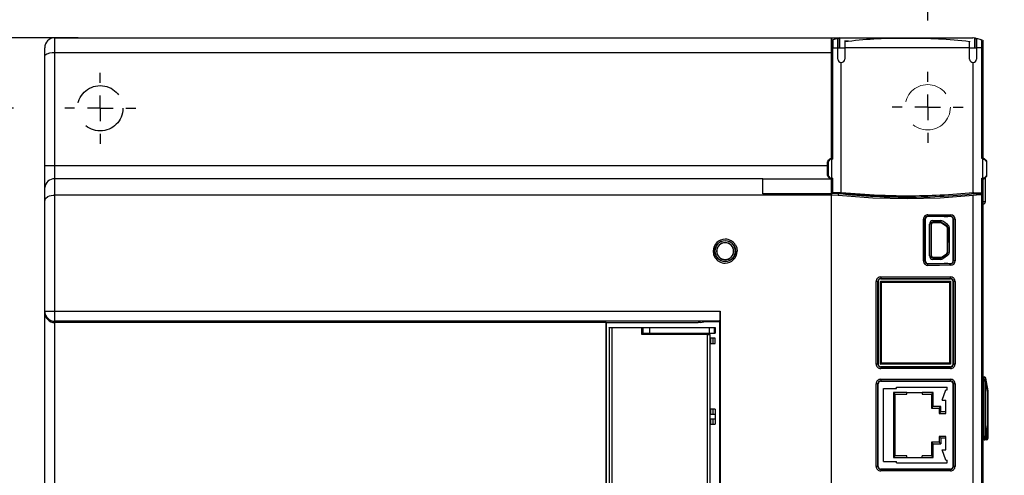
# Model space of a CAD drawing. Header units: millimetres. Extents: x 0 to 2235, y 0 to 1727.
# Tile 8 of 37: x 614 to 810, y 703 to 793. Entities that reach past the tile are written whole.
import ezdxf

# ---------------------------------------------------------------- set-up
doc = ezdxf.new("R2010")
doc.units = ezdxf.units.MM
doc.header["$LTSCALE"] = 8
doc.linetypes.add('CENTERX2', pattern=[20.32, 12.7, -2.54, 2.54, -2.54])
doc.linetypes.add('HIDDEN', pattern=[1.905, 1.27, -0.635])
doc.layers.add('CENTER', color=40, linetype='CENTERX2')
doc.layers.add('HIDDEN', color=102, linetype='HIDDEN')
doc.layers.add('DIMENSIONS', color=140, linetype='Continuous', lineweight=25)
doc.styles.add('SLDTEXTSTYLE0', font='TXT', dxfattribs={"width": 0.7})
doc.dimstyles.new('SLDDIMSTYLE0', dxfattribs={"dimtxt": 17.264063, "dimasz": 26.416, "dimexe": 0, "dimexo": 0.0625, "dimgap": 4.316016, "dimtad": 0, "dimtih": 1, "dimtoh": 1, "dimrnd": 1e-09, "dimzin": 4, "dimdsep": 46, "dimtxsty": 'SLDTEXTSTYLE0', "dimsah": 1, "dimcen": 0.09, "dimadec": 0, "dimazin": 1, "dimtfac": 1, "dimtmove": 0, "dimatfit": 0, "dimfxl": 0, "dimfrac": 2, "dimtolj": 1, "dimtzin": 12, "dimarcsym": 0})
doc.dimstyles.new('SLDDIMSTYLE1', dxfattribs={"dimtxt": 17.264063, "dimasz": 26.416, "dimexe": 0, "dimexo": 0.0625, "dimgap": 4.316016, "dimtad": 0, "dimtih": 1, "dimtoh": 1, "dimrnd": 1e-09, "dimzin": 4, "dimdsep": 46, "dimtxsty": 'SLDTEXTSTYLE0', "dimsah": 1, "dimcen": 0.09, "dimadec": 0, "dimazin": 1, "dimtfac": 1, "dimtofl": 0, "dimtmove": 0, "dimatfit": 3, "dimfxl": 0, "dimfrac": 2, "dimtolj": 1, "dimtzin": 12, "dimarcsym": 0})
doc.dimstyles.new('SLDDIMSTYLE3', dxfattribs={"dimtxt": 17.264063, "dimasz": 26.416, "dimexe": 0, "dimexo": 0.0625, "dimgap": 4.316016, "dimtad": 0, "dimtih": 1, "dimtoh": 1, "dimrnd": 1e-09, "dimzin": 12, "dimdsep": 46, "dimtxsty": 'SLDTEXTSTYLE0', "dimsah": 1, "dimcen": 0.09, "dimadec": 0, "dimazin": 3, "dimtfac": 1, "dimtofl": 0, "dimtmove": 0, "dimatfit": 3, "dimfxl": 0, "dimfrac": 2, "dimtolj": 1, "dimtzin": 12, "dimarcsym": 0})
doc.dimstyles.new('SLDDIMSTYLE4', dxfattribs={"dimtxt": 17.264063, "dimasz": 26.416, "dimexe": 0, "dimexo": 0.0625, "dimgap": 4.316016, "dimtad": 0, "dimtih": 1, "dimtoh": 1, "dimrnd": 1e-09, "dimzin": 12, "dimdsep": 46, "dimtxsty": 'SLDTEXTSTYLE0', "dimsah": 1, "dimcen": 0.09, "dimadec": 0, "dimazin": 3, "dimtfac": 1, "dimtmove": 0, "dimatfit": 0, "dimfxl": 0, "dimfrac": 2, "dimtolj": 1, "dimtzin": 12, "dimarcsym": 0})

# ---------------------------------------------------------------- blocks, each defined once
blk = doc.blocks.new('_D_1')
at = {"layer": 'DIMENSIONS'}
for p, q in [((619.38, 797.78), (619.38, 921.56)), ((805.38, 799.3), (805.38, 921.56)), ((619.38, 896.16), (568.58, 896.16)), ((686.73, 896.16), (680.93, 896.16)), ((680.93, 896.16), (680.93, 868.73)), ((738.03, 896.16), (743.83, 896.16)), ((743.83, 896.16), (743.83, 868.73)), ((805.38, 896.16), (856.18, 896.16)), ((680.93, 868.73), (686.73, 868.73)), ((743.83, 868.73), (738.03, 868.73))]:
    blk.add_line(p, q, dxfattribs=at)
for points in [[(619.38, 896.16), (592.96, 900.23), (592.96, 892.1)], [(805.38, 896.16), (831.79, 892.1), (831.79, 900.23)]]:
    blk.add_solid(points, dxfattribs=at)
at = {"layer": 'DIMENSIONS', "char_height": 16.933, "attachment_point": 1, "style": 'SLDTEXTSTYLE0'}
for s, insert in [('186.0', (679.55, 921.86)), ('7.32', (686.73, 890.55))]:
    blk.add_mtext(s, dxfattribs=dict(at, insert=insert))
blk = doc.blocks.new('_D_2')
at = {"layer": 'DIMENSIONS'}
for p, q in [((625.99, 789.62), (477.74, 789.62)), ((503.14, 789.62), (503.14, 625.93)), ((470.31, 594.62), (464.51, 594.62)), ((464.51, 594.62), (464.51, 567.18)), ((535.97, 594.62), (541.77, 594.62)), ((541.77, 594.62), (541.77, 567.18)), ((464.51, 567.18), (470.31, 567.18)), ((541.77, 567.18), (535.97, 567.18)), ((503.14, 399.62), (503.14, 563.32)), ((628.24, 399.62), (477.74, 399.62))]:
    blk.add_line(p, q, dxfattribs=at)
for points in [[(503.14, 789.62), (499.08, 763.21), (507.21, 763.21)], [(503.14, 399.62), (507.21, 426.04), (499.08, 426.04)]]:
    blk.add_solid(points, dxfattribs=at)
at = {"layer": 'DIMENSIONS', "char_height": 16.933, "attachment_point": 1, "style": 'SLDTEXTSTYLE0'}
for s, insert in [('390.0', (470.31, 620.32)), ('15.35', (470.31, 589.01))]:
    blk.add_mtext(s, dxfattribs=dict(at, insert=insert))
blk = doc.blocks.new('_D_6')
at = {"layer": 'DIMENSIONS'}
for p, q in [((811.63, 775.82), (899.19, 775.82)), ((873.79, 775.82), (873.79, 624.02)), ((840.96, 592.72), (835.16, 592.72)), ((835.16, 592.72), (835.16, 565.28)), ((906.62, 592.72), (912.42, 592.72)), ((912.42, 592.72), (912.42, 565.28)), ((835.16, 565.28), (840.96, 565.28)), ((912.42, 565.28), (906.62, 565.28)), ((873.79, 409.62), (873.79, 561.42)), ((811.58, 409.62), (899.19, 409.62))]:
    blk.add_line(p, q, dxfattribs=at)
for points in [[(873.79, 775.82), (869.73, 749.4), (877.85, 749.4)], [(873.79, 409.62), (877.85, 436.04), (869.73, 436.04)]]:
    blk.add_solid(points, dxfattribs=at)
at = {"layer": 'DIMENSIONS', "char_height": 16.933, "attachment_point": 1, "style": 'SLDTEXTSTYLE0'}
for s, insert in [('366.2', (840.96, 618.41)), ('14.42', (840.96, 587.11))]:
    blk.add_mtext(s, dxfattribs=dict(at, insert=insert))
blk = doc.blocks.new('_D_7')
at = {"layer": 'DIMENSIONS'}
for p, q in [((448.08, 875.77), (442.28, 875.77)), ((442.28, 875.77), (442.28, 848.33)), ((499.38, 875.77), (505.18, 875.77)), ((505.18, 875.77), (505.18, 848.33)), ((530.5, 875.77), (559.28, 875.77)), ((559.28, 875.77), (559.28, 789.62)), ((442.28, 848.33), (448.08, 848.33)), ((505.18, 848.33), (499.38, 848.33)), ((611.22, 789.62), (533.88, 789.62)), ((613.18, 775.62), (533.88, 775.62)), ((559.28, 775.62), (559.28, 724.82))]:
    blk.add_line(p, q, dxfattribs=at)
for points in [[(559.28, 789.62), (563.35, 816.04), (555.22, 816.04)], [(559.28, 775.62), (555.22, 749.21), (563.35, 749.21)]]:
    blk.add_solid(points, dxfattribs=at)
at = {"layer": 'DIMENSIONS', "char_height": 16.933, "attachment_point": 1, "style": 'SLDTEXTSTYLE0'}
for s, insert in [('14.0', (448.08, 901.46)), ('0.55', (448.08, 870.16))]:
    blk.add_mtext(s, dxfattribs=dict(at, insert=insert))
blk = doc.blocks.new('_D_8')
at = {"layer": 'DIMENSIONS'}
for p, q in [((794.43, 793.02), (794.43, 860.99)), ((805.38, 799.3), (805.38, 860.99)), ((794.43, 835.59), (743.63, 835.59)), ((805.38, 835.59), (858.08, 835.59)), ((881.47, 835.59), (875.67, 835.59)), ((875.67, 835.59), (875.67, 808.15)), ((932.77, 835.59), (938.57, 835.59)), ((938.57, 835.59), (938.57, 808.15)), ((875.67, 808.15), (881.47, 808.15)), ((938.57, 808.15), (932.77, 808.15))]:
    blk.add_line(p, q, dxfattribs=at)
for points in [[(794.43, 835.59), (768.01, 839.66), (768.01, 831.53)], [(805.38, 835.59), (831.79, 831.53), (831.79, 839.66)]]:
    blk.add_solid(points, dxfattribs=at)
at = {"layer": 'DIMENSIONS', "char_height": 16.933, "attachment_point": 1, "style": 'SLDTEXTSTYLE0'}
for s, insert in [('10.9', (881.47, 861.28)), ('0.43', (881.47, 829.98))]:
    blk.add_mtext(s, dxfattribs=dict(at, insert=insert))
blk = doc.blocks.new('SW_CENTERMARKSYMBOL_19')
at = {"layer": 'CENTER', "color": 0}
for p, q in [((0, 5.08), (0, 7.04)), ((0, 0), (0, 2.54)), ((-5.08, 0), (-7.04, 0)), ((0, 0), (-2.54, 0)), ((0, 0), (0, -2.54)), ((0, 0), (2.54, 0)), ((5.08, 0), (7.04, 0)), ((0, -5.08), (0, -7.04))]:
    blk.add_line(p, q, dxfattribs=at)
blk = doc.blocks.new('SW_CENTERMARKSYMBOL_20')
at = {"layer": 'CENTER', "color": 0}
for p, q in [((0, 5.08), (0, 7.04)), ((0, 0), (0, 2.54)), ((-5.08, 0), (-7.04, 0)), ((0, 0), (-2.54, 0)), ((0, 0), (0, -2.54)), ((0, 0), (2.54, 0)), ((5.08, 0), (7.04, 0)), ((0, -5.08), (0, -7.04))]:
    blk.add_line(p, q, dxfattribs=at)

msp = doc.modelspace()

# ---------------------------------------------------------------- linework, layer by layer
for p, q in [((621.379, 786.6), (621.378, 789.623)), ((621.38, 789.623), (775.354, 789.623)), ((775.354, 789.623), (775.352, 787.606)), ((775.364, 789.623), (775.354, 789.623)), ((775.364, 789.623), (775.364, 788.151)), ((775.364, 789.623), (775.378, 789.623)), ((775.378, 789.623), (776.678, 789.623)), ((775.378, 789.14), (775.378, 789.623)), ((775.378, 789.14), (775.632, 789.203)), ((775.378, 787.64), (775.378, 789.14)), ((776.63, 789.453), (775.632, 789.203)), ((776.678, 789.623), (776.678, 789.419)), ((776.678, 789.623), (776.978, 789.623)), ((776.678, 787.606), (776.678, 789.323)), ((776.978, 789.623), (776.978, 787.606)), ((776.978, 789.623), (803.379, 789.623)), ((778.66, 788.999), (777.911, 788.924)), ((778.663, 788.887), (778.017, 788.817)), ((790.355, 789.474), (790.378, 789.474)), ((803.851, 789.505), (803.778, 789.523)), ((803.778, 787.606), (803.778, 789.523)), ((804.078, 788.676), (804.078, 789.214)), ((804.078, 787.606), (804.078, 788.676)), ((805.125, 789.203), (804.127, 789.453)), ((805.125, 789.203), (805.378, 789.14)), ((805.378, 789.14), (805.378, 787.64)), ((619.378, 787.623), (619.378, 787.609)), ((619.378, 786.064), (619.378, 787.616)), ((775.364, 787.607), (775.352, 787.606)), ((775.364, 788.395), (775.378, 788.394)), ((775.378, 788.296), (775.364, 788.297)), ((775.364, 788.222), (775.378, 788.221)), ((775.364, 787.715), (775.364, 787.607)), ((775.378, 788.219), (775.378, 788.243)), ((775.378, 787.64), (775.604, 787.64)), ((775.378, 787.64), (775.378, 787.605)), ((775.378, 787.606), (775.378, 787.606)), ((775.378, 787.605), (775.378, 787.605)), ((775.378, 765.64), (775.378, 787.605)), ((775.604, 765.54), (775.604, 787.64)), ((775.604, 787.64), (776.64, 787.64)), ((776.64, 785.39), (776.64, 787.64)), ((776.64, 787.605), (778.014, 787.605)), ((776.978, 787.606), (778.014, 787.606)), ((778.014, 787.64), (778.014, 785.39)), ((802.743, 785.39), (802.743, 787.64)), ((802.743, 787.606), (803.778, 787.606)), ((802.743, 787.605), (804.117, 787.605)), ((804.117, 787.64), (804.117, 785.39)), ((805.153, 787.64), (804.117, 787.64)), ((805.153, 765.64), (805.153, 787.64)), ((805.378, 787.64), (805.153, 787.64)), ((805.378, 787.14), (805.378, 787.802)), ((805.378, 787.64), (805.378, 765.64)), ((619.378, 764.258), (619.378, 786.064)), ((621.378, 764.258), (621.379, 786.6)), ((775.378, 786.6), (621.379, 786.6)), ((777.292, 758.915), (777.292, 784.704)), ((803.465, 758.915), (803.465, 784.704)), ((774.666, 765.228), (774.991, 765.552)), ((774.666, 765.228), (774.737, 765.157)), ((775.061, 765.482), (774.737, 765.157)), ((774.991, 765.552), (775.061, 765.482)), ((775.203, 765.64), (775.203, 765.54)), ((775.203, 765.64), (775.391, 765.64)), ((775.378, 765.54), (775.203, 765.54)), ((775.378, 765.54), (775.378, 761.74)), ((775.604, 765.54), (775.378, 765.54)), ((775.412, 765.64), (775.391, 765.64)), ((805.554, 765.64), (805.153, 765.64)), ((805.378, 761.74), (805.378, 765.54)), ((805.378, 765.54), (805.554, 765.54)), ((805.554, 765.624), (805.554, 765.54)), ((805.696, 765.482), (806.02, 765.157)), ((805.766, 765.552), (806.091, 765.228)), ((806.02, 765.157), (806.091, 765.228)), ((619.378, 764.258), (621.378, 764.258)), ((619.378, 759.869), (619.378, 764.258)), ((621.378, 764.258), (774.578, 764.258)), ((774.578, 762.264), (774.578, 765.016)), ((774.678, 765.016), (774.578, 765.016)), ((774.678, 765.016), (774.678, 762.264)), ((806.078, 765.016), (806.078, 762.264)), ((806.178, 765.016), (806.078, 765.016)), ((806.178, 762.264), (806.178, 765.016)), ((761.732, 761.601), (621.378, 761.601)), ((621.378, 758.406), (621.378, 761.601)), ((761.732, 758.616), (761.732, 761.601)), ((761.732, 761.601), (775.378, 761.601)), ((774.578, 762.264), (774.678, 762.264)), ((774.666, 762.052), (774.737, 762.123)), ((774.991, 761.728), (774.666, 762.052)), ((774.737, 762.123), (775.061, 761.799)), ((774.991, 761.728), (775.061, 761.799)), ((775.203, 761.74), (775.378, 761.74)), ((775.203, 761.64), (775.203, 761.74)), ((775.391, 761.64), (775.203, 761.64)), ((775.378, 761.74), (775.604, 761.74)), ((775.378, 758.834), (775.378, 761.64)), ((775.412, 761.64), (775.391, 761.64)), ((775.604, 758.861), (775.604, 761.74)), ((805.153, 761.74), (805.378, 761.74)), ((805.153, 758.86), (805.153, 761.74)), ((805.345, 761.64), (805.366, 761.64)), ((805.366, 761.64), (805.554, 761.64)), ((805.554, 761.74), (805.378, 761.74)), ((805.378, 761.64), (805.378, 758.834)), ((805.554, 761.64), (805.554, 761.74)), ((806.02, 762.123), (805.696, 761.799)), ((805.766, 761.728), (805.696, 761.799)), ((805.766, 761.728), (806.091, 762.052)), ((805.878, 757.123), (805.878, 761.84)), ((806.178, 762.264), (806.078, 762.264)), ((619.378, 757.251), (619.378, 759.869)), ((621.378, 735.358), (621.378, 758.406)), ((775.339, 758.406), (621.378, 758.406)), ((775.339, 758.616), (761.732, 758.616)), ((775.339, 758.616), (775.338, 758.406)), ((775.339, 758.616), (775.378, 758.616)), ((775.342, 567.233), (775.339, 758.406)), ((775.378, 758.834), (775.857, 758.814)), ((775.378, 758.621), (775.378, 758.834)), ((776.678, 758.699), (775.378, 758.621)), ((775.378, 758.41), (775.378, 758.621)), ((775.378, 567.885), (775.378, 758.41)), ((776.678, 758.344), (775.378, 758.41)), ((776.789, 758.819), (775.604, 758.861)), ((776.678, 758.699), (776.678, 758.344)), ((776.678, 758.699), (776.966, 758.699)), ((804.078, 758.372), (803.465, 758.281)), ((803.465, 567.64), (803.465, 758.281)), ((803.792, 758.699), (804.078, 758.699)), ((803.967, 758.819), (805.153, 758.86)), ((804.078, 758.699), (804.078, 758.372)), ((804.078, 758.699), (805.251, 758.628)), ((805.153, 758.467), (804.078, 758.372)), ((804.9, 758.814), (805.251, 758.825)), ((805.153, 567.625), (805.153, 758.467)), ((805.251, 758.855), (805.378, 758.87)), ((805.251, 758.825), (805.251, 758.855)), ((805.251, 758.825), (805.251, 758.628)), ((805.378, 758.834), (805.378, 758.621)), ((805.378, 758.621), (805.378, 567.623)), ((619.378, 735.358), (619.378, 757.251)), ((805.378, 757.123), (805.878, 757.123)), ((793.609, 745.323), (793.609, 753.623)), ((793.609, 753.623), (793.896, 753.623)), ((793.896, 745.323), (793.896, 753.623)), ((793.96, 753.623), (793.896, 753.623)), ((793.96, 753.623), (793.96, 745.323)), ((794.478, 754.204), (798.978, 754.184)), ((794.478, 754.139), (794.478, 754.204)), ((797.688, 754.127), (794.478, 754.139)), ((797.688, 754.127), (798.429, 754.127)), ((798.808, 754.145), (798.429, 754.127)), ((798.978, 754.145), (798.808, 754.145)), ((798.978, 754.145), (798.978, 754.184)), ((799.5, 753.623), (799.534, 753.623)), ((799.5, 745.323), (799.5, 753.623)), ((799.833, 753.623), (799.534, 753.623)), ((799.534, 753.623), (799.534, 745.323)), ((799.871, 753.623), (799.833, 753.623)), ((799.871, 753.623), (799.871, 745.323)), ((794.778, 746.327), (794.778, 752.627)), ((795.048, 752.627), (795.048, 746.327)), ((795.178, 752.627), (795.048, 752.627)), ((795.178, 746.327), (795.178, 752.627)), ((795.478, 753.327), (797.017, 753.327)), ((797.017, 753.057), (795.478, 753.057)), ((795.478, 753.057), (795.478, 752.927)), ((795.478, 752.927), (797.017, 752.927)), ((797.017, 752.927), (797.017, 753.057)), ((797.257, 752.983), (797.185, 752.875)), ((797.185, 752.875), (798.146, 752.226)), ((797.257, 752.983), (798.219, 752.334)), ((798.37, 752.558), (797.408, 753.207)), ((798.146, 752.226), (798.219, 752.334)), ((798.408, 751.977), (798.278, 751.977)), ((798.278, 751.977), (798.278, 749.097)), ((798.408, 751.977), (798.408, 749.097)), ((798.678, 751.977), (798.678, 749.097)), ((798.278, 749.097), (798.408, 749.097)), ((798.278, 749.077), (798.278, 746.976)), ((798.408, 749.077), (798.278, 749.077)), ((798.408, 749.097), (798.678, 749.097)), ((798.408, 746.976), (798.408, 749.077)), ((798.678, 749.077), (798.408, 749.077)), ((798.678, 749.077), (798.678, 746.976)), ((795.048, 746.327), (795.178, 746.327)), ((795.478, 746.027), (795.478, 745.897)), ((797.017, 746.027), (795.478, 746.027)), ((795.478, 745.897), (797.017, 745.897)), ((797.017, 745.897), (797.017, 746.027)), ((797.185, 746.078), (798.146, 746.728)), ((797.185, 746.078), (797.257, 745.97)), ((798.219, 746.62), (797.257, 745.97)), ((798.37, 746.396), (797.408, 745.747)), ((798.146, 746.728), (798.219, 746.62)), ((798.278, 746.976), (798.408, 746.976)), ((793.609, 745.323), (793.896, 745.323)), ((793.96, 745.323), (793.896, 745.323)), ((794.478, 744.807), (797.688, 744.82)), ((794.478, 744.807), (794.478, 744.743)), ((798.978, 744.763), (794.478, 744.743)), ((797.017, 745.627), (795.478, 745.627)), ((798.429, 744.82), (797.688, 744.82)), ((798.429, 744.82), (798.808, 744.802)), ((798.808, 744.802), (798.978, 744.802)), ((798.978, 744.763), (798.978, 744.802)), ((799.5, 745.323), (799.534, 745.323)), ((799.833, 745.323), (799.534, 745.323)), ((799.871, 745.323), (799.833, 745.323)), ((785.108, 742.143), (790.378, 742.143)), ((785.129, 741.843), (790.383, 741.843)), ((785.129, 741.843), (785.129, 741.79)), ((785.129, 741.79), (790.378, 741.79)), ((790.378, 742.143), (798.961, 742.143)), ((790.383, 741.79), (790.378, 741.79)), ((790.383, 741.843), (798.928, 741.844)), ((790.383, 741.79), (798.928, 741.79)), ((798.928, 741.79), (798.928, 741.844)), ((784.216, 724.853), (784.216, 741.253)), ((784.216, 741.253), (784.24, 741.253)), ((784.54, 741.253), (784.24, 741.253)), ((784.54, 724.853), (784.54, 741.253)), ((784.54, 741.253), (784.592, 741.253)), ((784.592, 741.253), (784.592, 724.853)), ((785.1, 741.277), (785.092, 741.253)), ((785.092, 724.853), (785.092, 741.253)), ((785.278, 741.09), (790.378, 741.09)), ((785.278, 725.016), (785.278, 741.09)), ((790.378, 741.09), (798.787, 741.09)), ((798.787, 741.09), (798.787, 725.016)), ((798.928, 741.29), (798.958, 741.275)), ((798.958, 741.275), (798.965, 741.253)), ((798.965, 741.253), (798.965, 724.853)), ((799.465, 741.253), (799.517, 741.253)), ((799.465, 724.853), (799.465, 741.253)), ((799.816, 741.253), (799.517, 741.253)), ((799.517, 741.253), (799.517, 724.853)), ((799.854, 741.253), (799.816, 741.253)), ((799.854, 741.253), (799.854, 724.853)), ((619.378, 735.358), (621.378, 735.358)), ((619.378, 735.07), (619.378, 735.358)), ((619.378, 421.623), (619.378, 735.07)), ((621.378, 735.358), (753.278, 735.358)), ((621.378, 733.358), (621.378, 735.358)), ((753.278, 735.358), (753.278, 587.453)), ((753.244, 733.358), (621.378, 733.358)), ((621.378, 733.105), (621.378, 733.358)), ((730.7, 733.105), (621.378, 733.105)), ((621.378, 421.623), (621.378, 733.105)), ((730.7, 733.105), (730.731, 733.089)), ((730.7, 587.741), (730.7, 733.105)), ((730.731, 733.089), (748.952, 733.089)), ((730.731, 705.471), (730.731, 733.089)), ((731.278, 732.073), (731.278, 732.123)), ((731.278, 732.123), (731.778, 732.123)), ((731.278, 732.073), (731.278, 588.773)), ((731.778, 732.073), (731.278, 732.073)), ((731.778, 732.123), (735.281, 732.123)), ((731.778, 732.073), (731.778, 732.123)), ((731.778, 732.073), (731.778, 588.773)), ((737.785, 732.073), (731.778, 732.073)), ((735.281, 732.123), (735.281, 732.073)), ((735.281, 732.123), (735.519, 732.123)), ((735.519, 732.123), (739.278, 732.123)), ((735.519, 732.073), (735.519, 732.123)), ((737.785, 730.723), (737.785, 732.073)), ((737.785, 732.073), (738.035, 732.073)), ((738.035, 730.723), (738.035, 732.073)), ((739.278, 732.123), (739.278, 731.023)), ((739.278, 732.123), (751.115, 732.123)), ((749.417, 733.116), (750.366, 733.305)), ((750.366, 733.305), (753.191, 733.305)), ((751.115, 732.123), (751.115, 731.023)), ((751.115, 732.123), (752.113, 732.123)), ((752.113, 732.123), (752.113, 731.023)), ((752.113, 732.123), (752.278, 732.123)), ((752.278, 732.123), (752.278, 731.023)), ((753.191, 733.305), (753.244, 733.358)), ((753.191, 708.123), (753.191, 733.305)), ((750.778, 730.723), (737.785, 730.723)), ((738.035, 731.023), (739.278, 731.023)), ((739.278, 731.023), (751.115, 731.023)), ((748.978, 731.023), (748.978, 730.723)), ((749.478, 730.723), (749.478, 731.023)), ((749.728, 731.023), (749.728, 730.723)), ((750.778, 730.723), (751.278, 730.723)), ((750.778, 590.123), (750.778, 730.723)), ((751.115, 731.023), (752.113, 731.023)), ((751.228, 730.723), (751.228, 731.023)), ((751.278, 590.123), (751.278, 730.723)), ((752.113, 731.023), (752.278, 731.023)), ((751.398, 730.023), (751.278, 730.023)), ((751.278, 728.923), (751.398, 728.923)), ((751.398, 730.023), (751.398, 728.923)), ((751.811, 730.023), (751.398, 730.023)), ((751.398, 728.923), (751.811, 728.923)), ((751.811, 730.023), (751.811, 728.923)), ((752.278, 730.023), (751.811, 730.023)), ((751.811, 728.923), (752.278, 728.923)), ((752.278, 728.923), (752.278, 730.023)), ((784.216, 724.853), (784.24, 724.853)), ((784.54, 724.853), (784.24, 724.853)), ((784.592, 724.853), (784.54, 724.853)), ((785.1, 724.829), (785.092, 724.853)), ((785.1, 724.829), (785.129, 724.816)), ((785.129, 724.263), (785.129, 724.316)), ((790.376, 724.316), (785.129, 724.316)), ((790.376, 724.263), (785.129, 724.263)), ((790.378, 725.016), (785.278, 725.016)), ((790.378, 724.316), (790.376, 724.316)), ((798.928, 724.263), (790.376, 724.263)), ((798.787, 725.016), (790.378, 725.016)), ((798.928, 724.316), (790.378, 724.316)), ((798.958, 724.831), (798.928, 724.816)), ((798.928, 724.263), (798.928, 724.316)), ((798.958, 724.831), (798.965, 724.853)), ((799.517, 724.853), (799.465, 724.853)), ((799.816, 724.853), (799.517, 724.853)), ((799.854, 724.853), (799.816, 724.853)), ((790.378, 723.964), (785.109, 723.963)), ((798.961, 723.963), (790.378, 723.964)), ((805.378, 722.3), (805.62, 722.3)), ((805.62, 722.3), (805.628, 722.3)), ((805.729, 722.282), (805.723, 722.282)), ((784.216, 704.553), (784.216, 720.953)), ((784.216, 720.953), (784.24, 720.953)), ((784.54, 720.953), (784.24, 720.953)), ((784.54, 704.553), (784.54, 720.953)), ((784.54, 720.953), (784.61, 720.953)), ((784.61, 704.553), (784.61, 720.953)), ((785.108, 721.843), (790.378, 721.843)), ((785.129, 721.543), (790.383, 721.543)), ((785.129, 721.543), (785.129, 721.47)), ((785.129, 721.47), (790.383, 721.46)), ((790.378, 721.843), (798.961, 721.843)), ((790.383, 721.543), (798.928, 721.544)), ((790.383, 721.46), (798.928, 721.486)), ((798.928, 721.486), (798.928, 721.544)), ((799.465, 720.953), (799.517, 720.953)), ((799.465, 704.553), (799.465, 720.953)), ((799.816, 720.953), (799.517, 720.953)), ((799.517, 720.953), (799.517, 704.553)), ((799.854, 720.953), (799.816, 720.953)), ((799.854, 720.953), (799.854, 704.553)), ((805.251, 721.8), (805.621, 721.8)), ((805.621, 721.8), (805.918, 721.819)), ((805.63, 721.565), (805.621, 721.8)), ((805.63, 721.565), (805.925, 721.565)), ((805.63, 710.535), (805.63, 721.565)), ((805.893, 722.137), (805.818, 722.232)), ((805.82, 722.23), (805.83, 722.222)), ((805.923, 722.054), (805.917, 722.038)), ((805.918, 721.819), (805.925, 721.565)), ((805.923, 722.054), (806.374, 719.577)), ((805.925, 710.535), (805.925, 721.565)), ((806.373, 719.277), (805.925, 721.565)), ((785.678, 705.507), (785.678, 720.007)), ((785.678, 720.007), (788.278, 720.007)), ((790.288, 719.187), (787.658, 719.187)), ((787.658, 719.187), (787.658, 706.327)), ((787.976, 706.645), (787.976, 718.869)), ((787.976, 718.869), (790.288, 718.869)), ((788.278, 720.257), (798.298, 720.257)), ((788.278, 720.007), (788.278, 720.257)), ((790.288, 719.187), (793.338, 719.187)), ((790.288, 718.869), (790.288, 719.187)), ((795.518, 719.187), (793.338, 719.187)), ((793.338, 719.187), (793.338, 718.869)), ((793.338, 718.869), (795.2, 718.869)), ((795.518, 719.187), (795.2, 718.869)), ((795.2, 718.869), (795.2, 716.139)), ((795.518, 716.457), (795.518, 719.187)), ((797.308, 717.707), (798.048, 719.742)), ((798.048, 719.742), (798.298, 719.742)), ((798.298, 719.742), (798.298, 720.257)), ((806.373, 712.824), (806.373, 719.277)), ((806.378, 719.277), (806.373, 719.277)), ((806.378, 719.523), (806.374, 719.577)), ((806.377, 719.526), (806.375, 719.539)), ((806.378, 719.523), (806.378, 719.277)), ((806.378, 719.277), (806.378, 712.824)), ((797.038, 716.457), (795.518, 716.457)), ((797.038, 716.457), (796.72, 716.139)), ((797.038, 715.357), (797.038, 716.457)), ((797.308, 717.707), (798.048, 717.707)), ((798.048, 715.357), (798.048, 717.707)), ((751.398, 715.923), (751.278, 715.923)), ((751.278, 714.923), (751.398, 714.923)), ((751.398, 715.923), (751.398, 714.923)), ((751.811, 715.923), (751.398, 715.923)), ((751.398, 714.923), (751.811, 714.923)), ((751.811, 715.923), (751.811, 714.923)), ((752.278, 715.923), (751.811, 715.923)), ((751.811, 714.923), (752.278, 714.923)), ((752.278, 715.923), (752.278, 714.923)), ((752.278, 714.923), (752.278, 713.923)), ((795.2, 716.139), (796.72, 716.139)), ((796.72, 716.139), (796.72, 715.039)), ((796.72, 715.039), (798.048, 715.039)), ((798.048, 715.357), (797.038, 715.357)), ((798.048, 715.039), (798.048, 715.357)), ((751.278, 713.923), (751.398, 713.923)), ((751.278, 712.923), (751.398, 712.923)), ((751.398, 713.923), (751.398, 712.923)), ((751.811, 713.923), (751.398, 713.923)), ((751.398, 712.923), (751.811, 712.923)), ((751.811, 713.923), (751.811, 712.923)), ((752.278, 713.923), (751.811, 713.923)), ((751.811, 712.923), (752.278, 712.923)), ((752.278, 713.923), (752.278, 712.923)), ((806.374, 712.524), (805.923, 710.046)), ((805.925, 710.535), (806.373, 712.824)), ((806.378, 712.824), (806.373, 712.824)), ((806.375, 712.56), (806.377, 712.574)), ((806.378, 712.824), (806.378, 712.577)), ((806.378, 712.45), (806.378, 710.1)), ((795.518, 709.057), (795.2, 709.375)), ((796.72, 709.375), (795.2, 709.375)), ((795.2, 709.375), (795.2, 706.645)), ((795.518, 709.057), (797.038, 709.057)), ((795.518, 706.327), (795.518, 709.057)), ((797.038, 710.157), (796.72, 710.475)), ((796.72, 710.475), (796.72, 709.375)), ((798.048, 710.475), (796.72, 710.475)), ((797.038, 710.157), (797.038, 709.057)), ((798.048, 710.157), (797.038, 710.157)), ((798.048, 710.157), (798.048, 710.475)), ((798.048, 707.807), (798.048, 710.157)), ((805.251, 710.3), (805.621, 710.3)), ((805.62, 709.8), (805.378, 709.8)), ((805.628, 709.8), (805.62, 709.8)), ((805.621, 710.3), (805.63, 710.535)), ((805.621, 710.3), (805.918, 710.281)), ((805.63, 710.535), (805.925, 710.535)), ((805.722, 709.818), (805.73, 709.819)), ((805.733, 709.824), (805.741, 709.826)), ((806.078, 709.8), (805.9, 709.8)), ((805.917, 710.063), (805.923, 710.046)), ((805.925, 710.535), (805.918, 710.281)), ((753.217, 706.623), (753.191, 708.123)), ((787.658, 706.327), (787.976, 706.645)), ((790.288, 706.645), (787.976, 706.645)), ((790.288, 706.327), (790.288, 706.645)), ((793.338, 706.327), (793.338, 706.645)), ((795.2, 706.645), (793.338, 706.645)), ((797.308, 707.807), (798.048, 707.807)), ((798.048, 705.772), (797.308, 707.807)), ((730.731, 695.375), (730.731, 705.471)), ((753.217, 665.223), (753.217, 706.623)), ((785.678, 705.507), (788.278, 705.507)), ((787.658, 706.327), (790.288, 706.327)), ((788.278, 705.257), (788.278, 705.507)), ((788.278, 705.257), (798.298, 705.257)), ((790.288, 706.327), (793.338, 706.327)), ((793.338, 706.327), (795.518, 706.327)), ((798.048, 705.772), (798.298, 705.772)), ((798.298, 705.257), (798.298, 705.772)), ((784.54, 704.553), (784.24, 704.553)), ((784.61, 704.553), (784.54, 704.553)), ((790.378, 703.664), (785.109, 703.663)), ((785.129, 703.963), (785.129, 704.036)), ((798.928, 704.02), (785.129, 704.036)), ((790.376, 703.963), (785.129, 703.963)), ((798.928, 703.963), (790.376, 703.963)), ((798.961, 703.663), (790.378, 703.664)), ((798.928, 703.963), (798.928, 704.02)), ((799.517, 704.553), (799.465, 704.553)), ((799.816, 704.553), (799.517, 704.553)), ((799.854, 704.553), (799.816, 704.553))]:
    msp.add_line(p, q)
at = {"flags": 128}
for points in [[(778.017, 788.817), (778.015, 788.251), (778.014, 787.64)], [(790.355, 789.474), (790.355, 789.48), (790.355, 789.498), (790.355, 789.474)], [(802.739, 788.817), (802.739, 788.87), (802.739, 788.91), (802.738, 788.933), (802.737, 788.938), (802.737, 788.929), (802.736, 788.907), (802.736, 788.859), (802.735, 788.786)], [(802.743, 787.64), (802.742, 788.251), (802.739, 788.817)], [(803.778, 789.523), (803.478, 789.598), (803.404, 789.617), (803.379, 789.623)], [(776.678, 787.606), (776.701, 787.606), (776.765, 787.606), (776.863, 787.606), (776.92, 787.606), (776.978, 787.606)], [(790.378, 787.64), (784.175, 787.64), (778.014, 787.64)], [(802.743, 787.64), (796.581, 787.64), (790.378, 787.64)], [(803.778, 787.606), (803.837, 787.606), (803.893, 787.606), (803.946, 787.606), (803.992, 787.606), (804.053, 787.606), (804.072, 787.606), (804.078, 787.606)], [(775.203, 765.54), (775.126, 765.525), (775.061, 765.482)], [(805.378, 765.54), (805.381, 765.55), (805.385, 765.559), (805.4, 765.573), (805.446, 765.597), (805.554, 765.624)], [(805.766, 765.552), (805.67, 765.617), (805.554, 765.64)], [(805.696, 765.482), (805.723, 765.509), (805.746, 765.532), (805.761, 765.547), (805.766, 765.552)], [(621.378, 761.601), (621.378, 762.078), (621.378, 762.724), (621.378, 763.477), (621.378, 764.258)], [(774.737, 765.157), (774.693, 765.093), (774.678, 765.016)], [(774.678, 762.264), (774.693, 762.188), (774.737, 762.123)], [(775.061, 761.799), (775.126, 761.755), (775.203, 761.74)], [(806.02, 762.123), (806.034, 762.109), (806.047, 762.096), (806.059, 762.084), (806.07, 762.073), (806.079, 762.064), (806.085, 762.058), (806.089, 762.054), (806.091, 762.052)], [(619.378, 757.251), (619.544, 757.711), (620.009, 758.093), (620.326, 758.233), (620.671, 758.331), (621.02, 758.387), (621.378, 758.406)], [(775.604, 758.861), (775.555, 758.862), (775.514, 758.857), (775.438, 758.838), (775.391, 758.827), (775.378, 758.834)], [(790.378, 757.621), (783.538, 757.799), (776.678, 758.344)], [(777.292, 758.915), (777.29, 758.905), (777.284, 758.896), (777.26, 758.879), (777.167, 758.851), (776.789, 758.819)], [(776.789, 758.819), (783.547, 758.288), (790.378, 758.11)], [(777.292, 758.915), (783.812, 758.424), (790.378, 758.26)], [(803.465, 758.281), (796.903, 757.784), (790.378, 757.621)], [(790.378, 758.11), (790.378, 758.182), (790.378, 758.26)], [(790.378, 758.11), (790.378, 758.022), (790.378, 757.97), (790.378, 757.962), (790.378, 758)], [(803.465, 758.915), (803.467, 758.905), (803.474, 758.895), (803.498, 758.877), (803.593, 758.849), (803.967, 758.819)], [(805.378, 758.621), (805.358, 758.56), (805.316, 758.518), (805.241, 758.483), (805.153, 758.467)], [(794.484, 754.499), (794.527, 754.499), (794.825, 754.498), (796.746, 754.494), (799.002, 754.488)], [(756.314, 748.509), (756.567, 747.929), (756.66, 747.273)], [(751.897, 747.273), (751.989, 746.617), (752.243, 746.037)], [(799.002, 744.458), (798.991, 744.458), (798.909, 744.458), (798.692, 744.457), (796.746, 744.452), (794.484, 744.447)], [(785.129, 741.29), (792.035, 741.29), (798.928, 741.29)], [(749.417, 733.116), (749.264, 733.103), (748.952, 733.089)], [(798.928, 724.816), (792.035, 724.816), (785.129, 724.816)], [(805.741, 722.275), (805.676, 722.285), (805.612, 722.263)], [(805.616, 722.153), (805.617, 722.262), (805.62, 722.3)], [(805.626, 722.3), (805.728, 722.282), (805.823, 722.224)], [(805.621, 721.8), (805.617, 721.991), (805.616, 722.153)], [(805.901, 722.124), (805.909, 722.104), (805.923, 722.054)], [(787.658, 719.187), (787.827, 719.018), (787.976, 718.869)], [(795.518, 716.457), (795.35, 716.288), (795.2, 716.139)], [(797.038, 715.357), (796.87, 715.188), (796.72, 715.039)], [(806.374, 712.524), (806.373, 712.522), (806.373, 712.516), (806.371, 712.493), (806.363, 712.403), (806.269, 711.355), (806.156, 710.086)], [(796.72, 709.375), (796.87, 709.226), (797.038, 709.057)], [(805.612, 709.839), (805.666, 709.814), (805.721, 709.818)], [(805.616, 709.947), (805.617, 710.109), (805.621, 710.3)], [(805.62, 709.8), (805.617, 709.838), (805.616, 709.947)], [(805.822, 709.875), (805.727, 709.818), (805.625, 709.8)], [(805.82, 709.87), (805.887, 709.949), (805.923, 710.046)], [(806.078, 709.8), (806.098, 709.809), (806.113, 709.831), (806.132, 709.883), (806.149, 709.98), (806.156, 710.086)], [(795.518, 706.327), (795.35, 706.496), (795.2, 706.645)], [(784.216, 704.553), (784.219, 704.553), (784.222, 704.553), (784.225, 704.553), (784.228, 704.553), (784.231, 704.553), (784.234, 704.553), (784.237, 704.553), (784.24, 704.553)]]:
    msp.add_lwpolyline(points, dxfattribs=at)
at = {"color": 102, "linetype": 'HIDDEN', "lineweight": 18}
msp.add_circle((794.43, 775.817), 4.5, dxfattribs=at)
msp.add_circle((754.278, 747.273), 2.081)
for centre, radius, start, end in [((621.378, 787.623), 2, 90, 180.20567), ((812.636, 787.756), 37.032, 177.75947, 180.17882), ((651.808, 787.827), 124.833, 359.91406, 0.74608), ((776.978, 789.323), 0.3, 90, 167.42468), ((779.86, 788.843), 1.843, 177.06262, 180.81265), ((788.873, 702.202), 87.284, 89.02695, 96.71754), ((791.804, 699.597), 89.888, 83.01222, 90.9087), ((803.778, 789.214), 0.3, 0, 75.96376), ((928.248, 787.831), 124.132, 179.25156, 180.08828), ((768.642, 787.765), 36.511, 359.80382, 2.2577), ((620.962, 784.153), 2.482, 80.34463, 129.65056), ((777.326, 785.389), 0.686, 179.942, 267.15107), ((777.327, 785.391), 0.687, 267.10425, 359.94511), ((803.43, 785.391), 0.687, 180.05144, 272.90007), ((803.431, 785.389), 0.686, 272.8489, 0.05895), ((774.878, 765.016), 0.3, 135.00114, 180), ((775.203, 765.34), 0.3, 90.00003, 135), ((775.561, 765.568), 0.185, 156.98573, 188.58203), ((775.186, 764.973), 0.705, 53.62003, 71.26461), ((805.591, 765.383), 0.243, 43.95497, 98.77552), ((805.557, 765.348), 0.193, 44.07387, 90.92508), ((805.878, 765.016), 0.3, 0, 45), ((805.886, 765.019), 0.193, 359.07428, 45.92572), ((621.253, 759.724), 1.881, 86.18874, 175.59805), ((774.878, 762.264), 0.3, 180.00054, 225), ((775.203, 761.94), 0.3, 225, 270), ((775.561, 761.713), 0.185, 171.41797, 203.01427), ((775.185, 762.309), 0.706, 288.75161, 306.36237), ((805.556, 762.279), 0.673, 233.19887, 251.68732), ((805.195, 761.713), 0.185, 336.98573, 8.58203), ((805.557, 761.933), 0.193, 269.07439, 315.92496), ((805.554, 761.94), 0.3, 270, 314.9991), ((805.886, 762.261), 0.193, 314.07555, 0.92576), ((805.878, 762.264), 0.3, 315.00114, 0), ((790.34, 887.162), 129.162, 263.56188, 270.01685), ((790.404, 888.782), 130.523, 269.98844, 275.74279), ((790.411, 887.264), 129.264, 269.98527, 276.43559), ((805.163, 757.969), 0.892, 76.05191, 90.66056), ((805.378, 757.123), 0.5, 270, 0), ((794.482, 753.627), 0.873, 89.82938, 180.2261), ((794.476, 753.623), 0.58, 89.77097, 180.00818), ((794.476, 753.623), 0.516, 89.70966, 180.01869), ((793.418, 754.372), 1.074, 350.98262, 6.80271), ((798.177, 754.399), 0.83, 344.9427, 6.13481), ((798.973, 753.623), 0.56, 359.9827, 89.46282), ((798.978, 753.623), 0.521, 0, 90), ((799, 753.618), 0.87, 0.35855, 89.88049), ((795.478, 752.627), 0.7, 90, 180), ((795.478, 752.627), 0.43, 90, 180), ((795.478, 752.627), 0.3, 90, 180), ((797.017, 752.627), 0.7, 55.97224, 90), ((797.017, 752.627), 0.43, 55.97224, 90), ((797.017, 752.627), 0.3, 55.97224, 90), ((797.978, 751.977), 0.3, 360, 55.97224), ((797.978, 751.977), 0.43, 0, 55.97224), ((797.978, 751.977), 0.7, 0, 55.97224), ((754.279, 747.273), 2.382, 90.00997, 179.98772), ((754.28, 747.276), 2.378, 31.21532, 90.02854), ((754.278, 747.273), 2.039, 0, 180), ((754.278, 747.273), 1.698, 90, 270), ((754.278, 747.273), 1.656, 90, 270), ((754.278, 747.273), 1.698, 270, 90), ((754.278, 747.273), 1.656, 270, 90), ((754.278, 747.273), 2.039, 180, 0), ((754.278, 747.271), 2.379, 211.22039, 270.01697), ((754.278, 747.274), 2.382, 270.01718, 359.98408), ((795.478, 746.327), 0.7, 180, 270), ((795.478, 746.327), 0.43, 180, 270), ((795.478, 746.327), 0.3, 180, 270), ((797.017, 746.327), 0.3, 270, 304.02776), ((797.017, 746.327), 0.43, 270, 304.02776), ((797.017, 746.327), 0.7, 270, 304.02776), ((797.978, 746.976), 0.3, 304.02776, 0), ((797.978, 746.976), 0.43, 304.02776, 0), ((797.978, 746.976), 0.7, 304.02776, 0), ((794.482, 745.32), 0.873, 179.78094, 270.16617), ((794.476, 745.323), 0.58, 179.99181, 270.22936), ((794.476, 745.323), 0.516, 179.97262, 270.29929), ((792.693, 744.56), 1.795, 356.3845, 5.8302), ((798.973, 745.323), 0.56, 270.5372, 0.01729), ((798.978, 745.323), 0.521, 270, 360), ((798.177, 744.547), 0.83, 353.86677, 15.05973), ((799, 745.329), 0.871, 270.14774, 359.60906), ((785.104, 741.255), 0.888, 89.71933, 180.09172), ((785.13, 741.253), 0.59, 90.11498, 180.00894), ((785.13, 741.252), 0.538, 90.13211, 179.86627), ((786.321, 742.074), 1.214, 176.77943, 190.9799), ((798.205, 742.076), 0.759, 342.162, 5.05546), ((798.926, 741.253), 0.59, 359.99665, 89.81407), ((798.927, 741.252), 0.538, 0.13919, 89.8627), ((798.966, 741.255), 0.888, 359.858, 90.28542), ((785.129, 741.253), 0.037, 90.09955, 139.70506), ((787.69, 743.562), 3.454, 221.41957, 225.70307), ((797.296, 742.63), 2.144, 314.0796, 320.8183), ((621.378, 735.358), 2, 180.00436, 270.00436), ((621.365, 735.091), 1.987, 180.61568, 270.38373), ((725.049, 734.842), 28.234, 356.98757, 1.04703), ((785.106, 724.853), 0.89, 180.00356, 270.20096), ((785.13, 724.853), 0.59, 179.99103, 269.8863), ((785.13, 724.854), 0.538, 180.13398, 269.8666), ((787.621, 722.608), 3.36, 134.21786, 138.61968), ((786.326, 724.033), 1.219, 169.11206, 183.2543), ((797.308, 723.487), 2.128, 39.17452, 45.958), ((798.926, 724.853), 0.59, 270.17388, 0.00888), ((798.927, 724.854), 0.538, 270.13502, 359.86106), ((798.205, 724.03), 0.759, 354.94419, 17.83756), ((798.966, 724.851), 0.888, 269.7301, 0.12396), ((805.62, 722.001), 0.3, 7.14722, 89.95598), ((785.104, 720.955), 0.888, 89.71933, 180.09172), ((785.13, 720.953), 0.59, 90.11498, 180.00894), ((785.126, 720.953), 0.517, 89.73377, 180.04053), ((786.321, 721.774), 1.214, 176.77943, 190.9799), ((798.205, 721.776), 0.759, 342.162, 5.05546), ((798.926, 720.953), 0.59, 359.99665, 89.81407), ((798.931, 720.953), 0.534, 0.04321, 90.31843), ((798.966, 720.955), 0.888, 359.858, 90.28542), ((805.64, 722.01), 0.284, 7.75037, 48.82311), ((807.059, 721.931), 1.147, 174.65649, 185.59249), ((802.275, 719.432), 4.101, 357.83392, 2.02766), ((802.454, 712.669), 3.923, 357.87707, 2.26134), ((806.078, 712.577), 0.3, 349.69513, 0), ((805.62, 710.1), 0.3, 270.04403, 352.85272), ((805.628, 710.1), 0.3, 270.00001, 349.69539), ((805.639, 710.09), 0.284, 310.91833, 352.25226), ((807.059, 710.169), 1.147, 174.40757, 185.34342), ((806.078, 710.1), 0.3, 270, 360), ((806.202, 711.126), 1.041, 267.44881, 279.75845), ((785.106, 704.553), 0.89, 180.00356, 270.20096), ((785.13, 704.553), 0.59, 179.99103, 269.8863), ((785.127, 704.553), 0.517, 180.03929, 270.19404), ((786.326, 703.733), 1.219, 169.11206, 183.25429), ((798.926, 704.553), 0.59, 270.17388, 0.00888), ((798.932, 704.553), 0.533, 269.58919, 0.03786), ((798.205, 703.73), 0.759, 354.94419, 17.83756), ((798.966, 704.551), 0.888, 269.7301, 0.12396)]:
    msp.add_arc(centre, radius, start, end)
at = {"layer": 'HIDDEN'}
msp.add_circle((630.378, 775.623), 4.5, dxfattribs=at)

# ---------------------------------------------------------------- block references
at = {"layer": 'CENTER'}
for name, p in [('SW_CENTERMARKSYMBOL_20', (794.43, 775.817)), ('SW_CENTERMARKSYMBOL_19', (630.378, 775.623))]:
    msp.add_blockref(name, p, dxfattribs=at)

# ---------------------------------------------------------------- dimensions: what is measured, and where the dimension line sits
at = {"layer": 'DIMENSIONS'}
for base, p1, p2, angle, dimstyle, picture, middle in [((805.378, 896.165), (619.378, 787.616), (805.378, 789.14), 0, 'SLDDIMSTYLE0', '_D_1', (712.378, 896.165)), ((559.284, 775.623), (621.379, 789.623), (623.338, 775.623), 270, 'SLDDIMSTYLE0', '_D_7', (559.284, 875.771)), ((503.142, 399.623), (636.149, 789.623), (638.398, 399.623), 90, 'SLDDIMSTYLE1', '_D_2', (503.142, 594.623)), ((873.791, 409.623), (801.47, 775.817), (801.418, 409.623), 90, 'SLDDIMSTYLE3', '_D_6', (873.791, 592.72))]:
    dim = msp.add_linear_dim(base=base, p1=p1, p2=p2, angle=angle, dimstyle=dimstyle, dxfattribs=at)
    dim.commit()
    dim.dimension.update_dxf_attribs({"geometry": picture, "text_midpoint": middle, "dimtype": 160})
dim = msp.add_linear_dim(base=(794.43, 835.592), p1=(805.378, 789.14), p2=(794.43, 782.857), dimstyle='SLDDIMSTYLE4', dxfattribs=at)
dim.commit()
dim.dimension.update_dxf_attribs({"geometry": '_D_8', "text_midpoint": (907.119, 835.592), "dimtype": 160})

doc.saveas('drawing.dxf')
